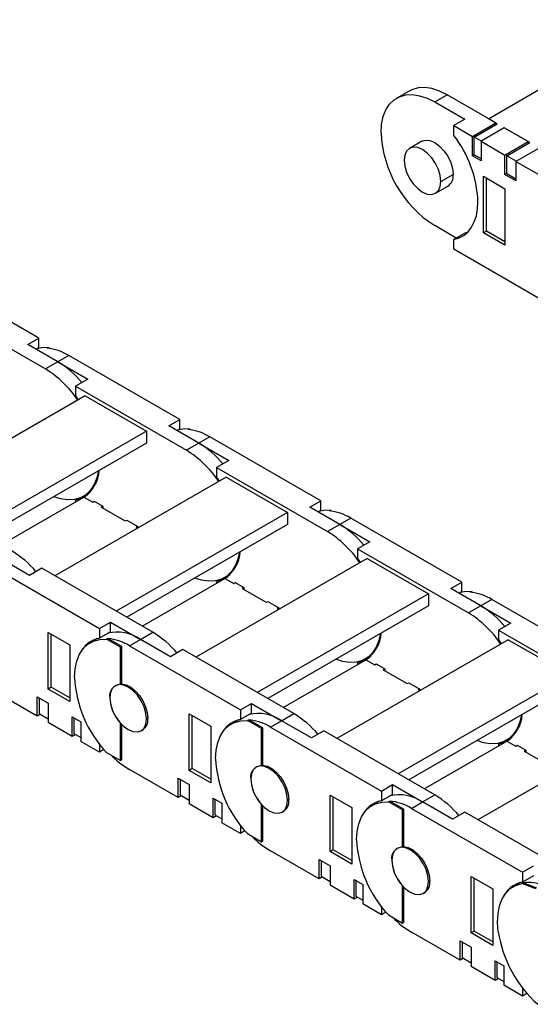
# Model space of a CAD drawing. Header units: inches. Extents: x 0 to 66, y 0 to 51.
# Tile 8 of 10: x 52.6 to 57.2, y 32 to 41. Entities that reach past the tile are written whole.
import ezdxf

# ---------------------------------------------------------------- set-up
doc = ezdxf.new("R2010")
doc.units = ezdxf.units.IN
doc.header["$LTSCALE"] = 6
doc.header["$MEASUREMENT"] = 0

msp = doc.modelspace()

# ---------------------------------------------------------------- linework, layer by layer
for p, q in [((56.8559, 40.0562), (58.4148, 40.9561)), ((56.1356, 40.3072), (56.0242, 40.2429)), ((56.3687, 40.2088), (56.48, 40.2731)), ((56.3687, 40.2088), (56.6415, 40.0513)), ((56.9227, 40.0176), (56.48, 40.2731)), ((56.6415, 40.0513), (56.5413, 39.9935)), ((56.7111, 39.8954), (56.9227, 40.0176)), ((56.9367, 40.0095), (56.8559, 40.0562)), ((56.8559, 40.0561), (56.8559, 40.0562)), ((56.9227, 40.0176), (56.9227, 40.0015)), ((56.5413, 39.9047), (56.5413, 39.9935)), ((56.5413, 39.9935), (56.7111, 39.8954)), ((56.7279, 39.889), (56.9367, 40.0095)), ((57.0006, 39.9726), (56.789, 39.8504)), ((57.2178, 39.8472), (57.0006, 39.9726)), ((57.0146, 39.9646), (57.0145, 39.9645)), ((57.2318, 39.8392), (57.0146, 39.9646)), ((57.0146, 39.9645), (57.0146, 39.9646)), ((56.2506, 39.8508), (56.1392, 39.7865)), ((56.7111, 39.7186), (56.7111, 39.8954)), ((56.7919, 39.852), (56.7279, 39.889)), ((56.7279, 39.7283), (56.7279, 39.889)), ((56.789, 39.8504), (57.0062, 39.7251)), ((56.789, 39.8504), (56.789, 39.6736)), ((57.0062, 39.7251), (57.2178, 39.8472)), ((57.0229, 39.7186), (57.2318, 39.8392)), ((57.2178, 39.8472), (57.2178, 39.8311)), ((57.318, 39.7893), (57.1064, 39.6672)), ((56.7279, 39.7283), (56.7111, 39.7186)), ((56.789, 39.6736), (56.7111, 39.7186)), ((56.7279, 39.7283), (56.789, 39.6929)), ((57.0062, 39.5483), (57.0062, 39.7251)), ((57.1092, 39.6688), (57.0229, 39.7186)), ((57.0229, 39.5579), (57.0229, 39.7186)), ((57.1064, 39.6672), (57.1064, 39.4904)), ((57.1064, 39.6672), (57.549, 39.4117)), ((56.4244, 39.4855), (56.5357, 39.5498)), ((56.8113, 39.5322), (57.0062, 39.4197)), ((56.8113, 39.0178), (56.8113, 39.5322)), ((56.8392, 39.0339), (56.8392, 39.5161)), ((57.0229, 39.5579), (57.0062, 39.5483)), ((57.1064, 39.4904), (57.0062, 39.5483)), ((57.0229, 39.5579), (57.1064, 39.5097)), ((56.3754, 39.3774), (56.4868, 39.4416)), ((57.0062, 39.4197), (57.0062, 38.9053)), ((56.5646, 38.9705), (56.3687, 39.0836)), ((56.8392, 39.0339), (56.8113, 39.0178)), ((57.0062, 38.9375), (56.8392, 39.0339)), ((56.6415, 39.0149), (56.5413, 38.957)), ((56.5413, 38.8683), (56.5413, 38.957)), ((56.6633, 39.0201), (56.6415, 39.0149)), ((57.0062, 38.9053), (56.8113, 39.0178)), ((57.549, 38.2865), (56.5413, 38.8683)), ((52.7719, 38.0607), (51.7641, 38.6424)), ((51.8254, 38.3628), (52.8331, 37.781)), ((52.6717, 38.0028), (52.7719, 38.0607)), ((52.7719, 37.9719), (52.7719, 38.0607)), ((52.9445, 37.8453), (52.6717, 38.0028)), ((52.7719, 37.9719), (52.7485, 37.9584)), ((52.8474, 37.9689), (52.8585, 37.9753)), ((52.8585, 37.9753), (52.8747, 37.966)), ((53.0447, 37.9032), (52.9445, 37.8453)), ((54.0525, 37.3214), (53.0447, 37.9032)), ((52.9445, 37.8453), (52.8331, 37.781)), ((52.9445, 37.8453), (53.2173, 37.6878)), ((53.2173, 37.6878), (53.106, 37.6235)), ((53.106, 37.6235), (53.106, 37.5348)), ((53.106, 37.6235), (54.1137, 37.0418)), ((53.195, 37.5367), (51.6389, 36.6384)), ((53.106, 37.5348), (53.131, 37.4998)), ((53.195, 37.5367), (53.7517, 37.2153)), ((53.9523, 37.2635), (54.0525, 37.3214)), ((54.2251, 37.1061), (53.9523, 37.2635)), ((54.0525, 37.2327), (54.0525, 37.3214)), ((53.7517, 37.2153), (52.1956, 36.317)), ((53.7517, 37.2153), (53.7517, 37.106)), ((54.0525, 37.2327), (54.0291, 37.2192)), ((54.128, 37.2296), (54.1391, 37.236)), ((54.1391, 37.236), (54.1553, 37.2267)), ((54.3253, 37.1639), (54.2251, 37.1061)), ((55.3331, 36.5821), (54.3253, 37.1639)), ((53.7517, 37.106), (52.2903, 36.2623)), ((54.2251, 37.1061), (54.1137, 37.0418)), ((54.2251, 37.1061), (54.4979, 36.9486)), ((54.4979, 36.9486), (54.3866, 36.8843)), ((54.3866, 36.8843), (54.3866, 36.7955)), ((54.3866, 36.8843), (55.3943, 36.3025)), ((54.4756, 36.7974), (52.9195, 35.8991)), ((54.3866, 36.7955), (54.4116, 36.7605)), ((54.4756, 36.7974), (55.0323, 36.476)), ((52.4296, 36.1819), (53.1811, 36.6157)), ((53.1776, 36.6218), (53.2298, 36.6519)), ((53.1811, 36.6157), (53.2619, 36.5691)), ((53.13, 36.601), (53.106, 36.5871)), ((53.106, 36.5871), (53.106, 36.5723)), ((53.2619, 36.5691), (53.2758, 36.5771)), ((53.2758, 36.5772), (53.3537, 36.5322)), ((53.2758, 36.5771), (53.2758, 36.5772)), ((53.3537, 36.5322), (53.3398, 36.5241)), ((53.3537, 36.5322), (53.3537, 36.5161)), ((55.2329, 36.5243), (55.3331, 36.5821)), ((55.5057, 36.3668), (55.2329, 36.5243)), ((55.3331, 36.4934), (55.3331, 36.5821)), ((53.3398, 36.5241), (53.557, 36.3988)), ((55.0323, 36.476), (53.4762, 35.5777)), ((55.0323, 36.476), (55.0323, 36.3667)), ((55.3331, 36.4934), (55.3097, 36.4799)), ((55.4086, 36.4903), (55.4197, 36.4968)), ((55.4197, 36.4968), (55.4359, 36.4874)), ((53.557, 36.3988), (53.5709, 36.4068)), ((53.5709, 36.4068), (53.6711, 36.349)), ((53.5709, 36.4068), (53.5709, 36.4068)), ((55.0323, 36.3667), (53.5709, 35.523)), ((53.6711, 36.349), (53.6571, 36.3409)), ((53.6711, 36.349), (53.6711, 36.333)), ((55.5057, 36.3668), (55.3943, 36.3025)), ((55.6059, 36.4246), (55.5057, 36.3668)), ((55.5057, 36.3668), (55.7785, 36.2093)), ((56.6137, 35.8429), (55.6059, 36.4246)), ((53.6571, 36.3409), (53.671, 36.333)), ((55.7785, 36.2093), (55.6671, 36.145)), ((55.6671, 36.145), (55.6671, 36.0563)), ((55.6671, 36.145), (56.6749, 35.5632)), ((52.3153, 36.0036), (53.3231, 35.4218)), ((52.6884, 35.9039), (52.4156, 36.0614)), ((55.7561, 36.0582), (54.2, 35.1598)), ((55.6671, 36.0563), (55.6922, 36.0212)), ((55.7561, 36.0582), (56.3129, 35.7367)), ((52.7997, 35.9682), (52.6884, 35.9039)), ((53.8075, 35.3865), (52.7997, 35.9682)), ((54.4582, 35.8825), (54.5104, 35.9127)), ((53.7102, 35.4426), (54.4617, 35.8765)), ((54.4106, 35.8618), (54.3866, 35.8479)), ((54.3866, 35.8479), (54.3866, 35.8331)), ((54.4617, 35.8765), (54.5425, 35.8298)), ((54.5425, 35.8298), (54.5564, 35.8379)), ((54.5564, 35.8379), (54.6343, 35.7929)), ((54.5564, 35.8379), (54.5564, 35.8379)), ((56.5134, 35.785), (56.6137, 35.8429)), ((56.6137, 35.7541), (56.6137, 35.8429)), ((54.6343, 35.7929), (54.6204, 35.7849)), ((54.6204, 35.7849), (54.8376, 35.6595)), ((54.6343, 35.7929), (54.6343, 35.7768)), ((56.3129, 35.7367), (54.7568, 34.8384)), ((56.3129, 35.7367), (56.3129, 35.6274)), ((56.7863, 35.6275), (56.5134, 35.785)), ((56.6137, 35.7541), (56.5903, 35.7406)), ((56.6891, 35.7511), (56.7003, 35.7575)), ((56.7003, 35.7575), (56.7165, 35.7481)), ((54.8376, 35.6595), (54.8515, 35.6675)), ((54.8515, 35.6675), (54.9517, 35.6097)), ((54.8515, 35.6675), (54.8515, 35.6675)), ((56.8865, 35.6854), (56.7863, 35.6275)), ((57.8942, 35.1036), (56.8865, 35.6854)), ((56.3129, 35.6274), (54.8515, 34.7838)), ((54.9517, 35.6097), (54.9377, 35.6017)), ((54.9377, 35.6017), (54.9516, 35.5937)), ((54.9517, 35.6097), (54.9517, 35.5938)), ((56.7863, 35.6275), (56.6749, 35.5632)), ((56.7863, 35.6275), (57.0591, 35.47)), ((53.3231, 35.4218), (53.4233, 35.4797)), ((53.4233, 35.3909), (53.4233, 35.4797)), ((53.4233, 35.4797), (53.6961, 35.3222)), ((57.0591, 35.47), (56.9477, 35.4057)), ((52.8582, 34.8704), (52.8582, 35.3848)), ((52.8582, 35.3848), (53.0531, 35.2723)), ((52.886, 34.8865), (52.886, 35.3687)), ((53.3231, 35.4218), (53.3231, 35.3331)), ((53.4233, 35.3909), (53.3231, 35.3331)), ((53.6961, 35.3222), (53.8075, 35.3865)), ((56.9477, 35.4057), (56.9477, 35.317)), ((56.9477, 35.4057), (57.9555, 34.824)), ((53.0531, 35.2723), (53.0531, 34.7579)), ((53.3037, 35.3286), (53.2403, 35.292)), ((53.3875, 35.3236), (53.3986, 35.33)), ((53.5152, 35.2498), (53.3875, 35.3236)), ((53.5263, 35.2563), (53.3986, 35.33)), ((53.5959, 35.2643), (53.6961, 35.3222)), ((53.969, 35.1647), (53.6961, 35.3222)), ((57.0367, 35.3189), (55.4806, 34.4206)), ((56.9477, 35.317), (56.9728, 35.282)), ((57.0367, 35.3189), (57.5935, 34.9975)), ((53.5263, 35.2563), (53.5152, 35.2498)), ((53.5152, 34.9112), (53.5152, 35.2498)), ((53.5263, 34.9176), (53.5263, 35.2563)), ((53.5959, 35.2643), (54.6037, 34.6825)), ((54.0803, 35.229), (53.969, 35.1647)), ((55.0881, 34.6472), (54.0803, 35.229)), ((54.9908, 34.7034), (55.7423, 35.1372)), ((55.6912, 35.1225), (55.6671, 35.1086)), ((55.6671, 35.1086), (55.6671, 35.0938)), ((55.7388, 35.1432), (55.791, 35.1734)), ((55.7423, 35.1372), (55.8231, 35.0906)), ((55.8231, 35.0906), (55.837, 35.0986)), ((55.837, 35.0986), (55.9149, 35.0536)), ((55.837, 35.0986), (55.837, 35.0986)), ((55.9149, 35.0536), (55.901, 35.0456)), ((55.901, 35.0456), (56.1182, 34.9202)), ((55.9149, 35.0536), (55.9149, 35.0376)), ((53.5152, 34.9112), (53.5263, 34.9176)), ((57.5935, 34.9975), (56.0374, 34.0992)), ((56.1182, 34.9202), (56.1321, 34.9283)), ((56.132, 34.9283), (56.2323, 34.8704)), ((56.132, 34.9282), (56.132, 34.9283)), ((52.758, 34.6229), (52.3153, 34.8784)), ((52.886, 34.8865), (52.8582, 34.8704)), ((53.0531, 34.7579), (52.8582, 34.8704)), ((53.0531, 34.7901), (52.886, 34.8865)), ((53.4735, 34.9038), (53.4667, 34.8999)), ((57.5935, 34.8882), (56.1321, 34.0445)), ((56.2322, 34.8704), (56.2183, 34.8624)), ((56.2183, 34.8624), (56.2321, 34.8544)), ((56.2323, 34.8704), (56.2323, 34.8545)), ((52.758, 34.7997), (52.8582, 34.7418)), ((52.758, 34.6229), (52.758, 34.7997)), ((52.7747, 34.79), (52.7747, 34.6486)), ((52.8582, 34.7418), (52.8582, 34.565)), ((53.4175, 34.7919), (53.4178, 34.7921)), ((54.6037, 34.6825), (54.7039, 34.7404)), ((54.7039, 34.6516), (54.7039, 34.7404)), ((54.7039, 34.7404), (54.9767, 34.5829)), ((52.7747, 34.6486), (52.8582, 34.6004)), ((54.1388, 34.1312), (54.1388, 34.6455)), ((54.1388, 34.6455), (54.3337, 34.533)), ((54.6037, 34.6825), (54.6037, 34.5938)), ((54.7039, 34.6516), (54.6037, 34.5938)), ((54.9767, 34.5829), (55.0881, 34.6472)), ((52.7886, 34.6406), (52.758, 34.6229)), ((53.0753, 34.4397), (52.8582, 34.565)), ((53.0753, 34.6165), (53.1533, 34.5715)), ((53.0753, 34.4397), (53.0753, 34.6165)), ((53.0921, 34.6068), (53.0921, 34.4654)), ((53.1533, 34.5715), (53.1533, 34.3947)), ((53.5154, 34.5599), (53.5152, 34.5598)), ((53.5152, 34.2211), (53.5152, 34.5598)), ((53.7632, 34.6055), (53.7518, 34.5989)), ((54.1666, 34.1472), (54.1666, 34.6295)), ((54.5843, 34.5893), (54.5209, 34.5527)), ((54.668, 34.5843), (54.6792, 34.5907)), ((54.7958, 34.5106), (54.668, 34.5843)), ((54.8069, 34.517), (54.6792, 34.5907)), ((54.8765, 34.525), (54.9767, 34.5829)), ((55.2496, 34.4254), (54.9767, 34.5829)), ((58.3173, 34.5796), (56.7612, 33.6813)), ((53.0921, 34.4654), (53.1533, 34.4301)), ((53.5263, 34.2276), (53.5263, 34.5484)), ((53.7029, 34.4907), (53.7209, 34.5011)), ((54.3337, 34.533), (54.3337, 34.0187)), ((54.8069, 34.517), (54.7958, 34.5106)), ((54.7958, 34.1719), (54.7958, 34.5106)), ((54.8069, 34.1783), (54.8069, 34.517)), ((54.8765, 34.525), (55.8843, 33.9433)), ((55.3609, 34.4897), (55.2496, 34.4254)), ((56.3687, 33.9079), (55.3609, 34.4897)), ((53.106, 34.4574), (53.0753, 34.4397)), ((53.3231, 34.2967), (53.1533, 34.3947)), ((56.2714, 33.9641), (57.0229, 34.3979)), ((56.9718, 34.3832), (56.9477, 34.3693)), ((57.0194, 34.404), (57.0716, 34.4341)), ((57.0229, 34.3979), (57.1037, 34.3513)), ((53.3231, 34.3718), (53.3231, 34.2967)), ((53.3646, 34.3206), (53.3231, 34.2967)), ((53.3875, 34.2949), (53.5152, 34.2211)), ((56.9477, 34.3693), (56.9477, 34.3545)), ((57.1037, 34.3513), (57.1176, 34.3593)), ((57.1175, 34.3594), (57.1955, 34.3144)), ((57.1175, 34.3593), (57.1175, 34.3594)), ((57.1955, 34.3144), (57.1815, 34.3063)), ((57.1815, 34.3063), (57.3987, 34.181)), ((57.1955, 34.3144), (57.1955, 34.2983)), ((53.5152, 34.2211), (53.5263, 34.2276)), ((54.0386, 33.8836), (53.5959, 34.1392)), ((54.1666, 34.1472), (54.1388, 34.1312)), ((54.3337, 34.0187), (54.1388, 34.1312)), ((54.3337, 34.0508), (54.1666, 34.1472)), ((54.7541, 34.1646), (54.7473, 34.1606)), ((54.7958, 34.1719), (54.8069, 34.1783)), ((54.0386, 34.0604), (54.1388, 34.0026)), ((54.0386, 33.8836), (54.0386, 34.0604)), ((54.0553, 34.0508), (54.0553, 33.9093)), ((54.6981, 34.0526), (54.6983, 34.0528)), ((54.1388, 34.0026), (54.1388, 33.8258)), ((55.8843, 33.9433), (55.9845, 34.0011)), ((55.8843, 33.9433), (55.8843, 33.8545)), ((55.9845, 33.9124), (55.9845, 34.0011)), ((55.9845, 34.0011), (56.2573, 33.8436)), ((54.0692, 33.9013), (54.0386, 33.8836)), ((54.0553, 33.9093), (54.1388, 33.8612)), ((54.3559, 33.8772), (54.4339, 33.8322)), ((54.3559, 33.7004), (54.3559, 33.8772)), ((54.3727, 33.8676), (54.3727, 33.7261)), ((55.0438, 33.8662), (55.0324, 33.8596)), ((55.4194, 33.3919), (55.4194, 33.9063)), ((55.4194, 33.9063), (55.6142, 33.7938)), ((55.4472, 33.408), (55.4472, 33.8902)), ((55.8649, 33.85), (55.8015, 33.8135)), ((55.9845, 33.9124), (55.8843, 33.8545)), ((55.9486, 33.8451), (55.9598, 33.8515)), ((56.0764, 33.7713), (55.9486, 33.8451)), ((56.0875, 33.7777), (55.9598, 33.8515)), ((56.1571, 33.7858), (56.2573, 33.8436)), ((56.2573, 33.8436), (56.3687, 33.9079)), ((56.5301, 33.6861), (56.2573, 33.8436)), ((54.3559, 33.7004), (54.1388, 33.8258)), ((54.4339, 33.8322), (54.4339, 33.6554)), ((54.796, 33.8206), (54.7958, 33.8205)), ((54.7958, 33.4819), (54.7958, 33.8205)), ((54.8069, 33.4883), (54.8069, 33.8091)), ((54.9835, 33.7515), (55.0014, 33.7618)), ((55.6142, 33.7938), (55.6142, 33.2794)), ((56.0875, 33.7777), (56.0764, 33.7713)), ((56.0764, 33.4326), (56.0764, 33.7713)), ((56.0875, 33.4391), (56.0875, 33.7777)), ((56.1571, 33.7858), (57.1649, 33.204)), ((56.6415, 33.7504), (56.5301, 33.6861)), ((57.6493, 33.1686), (56.6415, 33.7504)), ((54.3866, 33.7181), (54.3559, 33.7004)), ((54.3727, 33.7261), (54.4339, 33.6908)), ((54.6037, 33.5574), (54.4339, 33.6554)), ((54.6037, 33.6326), (54.6037, 33.5574)), ((54.6452, 33.5813), (54.6037, 33.5574)), ((54.668, 33.5556), (54.7958, 33.4819)), ((54.7958, 33.4819), (54.8069, 33.4883)), ((55.3192, 33.1444), (54.8765, 33.3999)), ((55.4472, 33.408), (55.4194, 33.3919)), ((55.6142, 33.2794), (55.4194, 33.3919)), ((55.6142, 33.3115), (55.4472, 33.408)), ((56.0347, 33.4253), (56.0279, 33.4213)), ((56.0764, 33.4326), (56.0875, 33.4391)), ((55.3192, 33.3212), (55.4194, 33.2633)), ((55.3192, 33.1444), (55.3192, 33.3212)), ((55.3359, 33.3115), (55.3359, 33.1701)), ((55.9787, 33.3134), (55.9789, 33.3135)), ((55.4194, 33.2633), (55.4194, 33.0865)), ((57.1649, 33.204), (57.2651, 33.2619)), ((55.3498, 33.1621), (55.3192, 33.1444)), ((55.3359, 33.1701), (55.4194, 33.1219)), ((55.6365, 33.138), (55.7145, 33.093)), ((55.6365, 32.9611), (55.6365, 33.138)), ((55.6533, 33.1283), (55.6533, 32.9869)), ((56.3244, 33.1269), (56.313, 33.1203)), ((56.7, 32.6526), (56.7, 33.167)), ((56.7, 33.167), (56.8948, 33.0545)), ((56.7278, 32.6687), (56.7278, 33.1509)), ((57.1649, 33.204), (57.1649, 33.1153)), ((57.2651, 33.1731), (57.1649, 33.1153)), ((55.6365, 32.9611), (55.4194, 33.0865)), ((55.7145, 33.093), (55.7145, 32.9162)), ((56.0766, 33.0814), (56.0764, 33.0813)), ((56.0764, 32.7426), (56.0764, 33.0813)), ((56.0875, 32.749), (56.0875, 33.0698)), ((56.8948, 33.0545), (56.8948, 32.5401)), ((57.1455, 33.1108), (57.0821, 33.0742)), ((57.16, 33.1023), (57.1711, 33.1087)), ((57.286, 33.0533), (57.16, 33.1023)), ((57.2972, 33.0597), (57.1711, 33.1087)), ((55.6672, 32.9788), (55.6365, 32.9611)), ((55.6533, 32.9869), (55.7145, 32.9515)), ((56.2641, 33.0122), (56.282, 33.0226)), ((55.8843, 32.8181), (55.7145, 32.9162)), ((55.8843, 32.8933), (55.8843, 32.8181)), ((55.9258, 32.8421), (55.8843, 32.8181)), ((55.9486, 32.8163), (56.0764, 32.7426)), ((56.0764, 32.7426), (56.0875, 32.749)), ((56.5997, 32.4051), (56.1571, 32.6606)), ((56.7278, 32.6687), (56.7, 32.6526)), ((56.8948, 32.5401), (56.7, 32.6526)), ((56.8948, 32.5723), (56.7278, 32.6687)), ((56.5997, 32.5819), (56.7, 32.524)), ((56.5997, 32.4051), (56.5997, 32.5819)), ((56.6165, 32.5722), (56.6165, 32.4308)), ((56.7, 32.524), (56.7, 32.3472)), ((56.6304, 32.4228), (56.5997, 32.4051)), ((56.6165, 32.4308), (56.7, 32.3826)), ((56.9171, 32.2219), (56.7, 32.3472)), ((56.9171, 32.3987), (56.9951, 32.3537)), ((56.9171, 32.2219), (56.9171, 32.3987)), ((56.9339, 32.389), (56.9339, 32.2476)), ((56.9951, 32.3537), (56.9951, 32.1769)), ((56.9478, 32.2396), (56.9171, 32.2219)), ((56.9339, 32.2476), (56.9951, 32.2123)), ((57.1649, 32.0789), (56.9951, 32.1769)), ((57.1649, 32.154), (57.1649, 32.0789)), ((57.2064, 32.1028), (57.1649, 32.0789))]:
    msp.add_line(p, q)
at = {"flags": 128}
for points in [[(56.48, 40.2731), (56.4107, 40.3074), (56.3428, 40.3295), (56.2777, 40.3391), (56.2166, 40.3358), (56.161, 40.3199), (56.1356, 40.3072)], [(55.8815, 39.9275), (55.8865, 40.0047), (55.9012, 40.0746), (55.9255, 40.1358), (55.9588, 40.187), (56.0005, 40.2272), (56.0496, 40.2556), (56.1053, 40.2715), (56.1663, 40.2748), (56.2314, 40.2653), (56.2993, 40.2431), (56.3687, 40.2088)], [(56.2506, 39.8508), (56.2852, 39.8615), (56.3254, 39.8575), (56.3687, 39.8391), (56.4119, 39.8076), (56.4522, 39.7651), (56.4868, 39.7144), (56.5133, 39.6592), (56.53, 39.603), (56.5357, 39.5498)], [(56.4244, 39.4855), (56.4187, 39.5387), (56.402, 39.5949), (56.3754, 39.6501), (56.3408, 39.7008), (56.3006, 39.7433), (56.2573, 39.7748), (56.2141, 39.7932), (56.1738, 39.7972), (56.1392, 39.7865), (56.1127, 39.7619), (56.096, 39.725), (56.0903, 39.6784)], [(56.0903, 39.6784), (56.096, 39.6252), (56.1127, 39.569), (56.1392, 39.5137), (56.1738, 39.4631), (56.2141, 39.4206), (56.2573, 39.3891), (56.3006, 39.3707), (56.3408, 39.3667), (56.3754, 39.3774), (56.402, 39.402), (56.4187, 39.4389), (56.4244, 39.4855)], [(56.5413, 38.957), (56.5896, 38.9714), (56.633, 38.9951), (56.6709, 39.0277), (56.7028, 39.0689), (56.728, 39.1178), (56.7464, 39.1739), (56.7575, 39.2362), (56.7612, 39.3039)], [(52.8585, 37.9753), (52.7965, 37.973), (52.759, 37.9645)], [(54.1391, 37.236), (54.0771, 37.2337), (54.0396, 37.2252)], [(53.3145, 36.8535), (53.3006, 36.7901), (53.2763, 36.7289), (53.243, 36.6777), (53.2013, 36.6375), (53.1522, 36.6091), (53.0965, 36.5931), (53.0355, 36.5899), (52.9704, 36.5994), (52.9085, 36.6192)], [(53.1636, 36.6056), (53.1542, 36.6015), (53.106, 36.5871)], [(55.4197, 36.4968), (55.3577, 36.4945), (55.3202, 36.4859)], [(54.595, 36.1143), (54.5812, 36.0508), (54.5569, 35.9897), (54.5236, 35.9384), (54.4819, 35.8982), (54.4328, 35.8698), (54.3771, 35.8539), (54.3161, 35.8506), (54.251, 35.8602), (54.189, 35.8799)], [(54.4442, 35.8663), (54.4348, 35.8622), (54.3866, 35.8479)], [(56.7003, 35.7575), (56.6383, 35.7552), (56.6007, 35.7467)], [(55.8756, 35.375), (55.8618, 35.3116), (55.8375, 35.2504), (55.8042, 35.1992), (55.7625, 35.159), (55.7134, 35.1306), (55.6577, 35.1146), (55.5967, 35.1114), (55.5316, 35.1209), (55.4696, 35.1406)], [(53.0976, 34.9765), (53.1027, 35.0545), (53.1177, 35.125), (53.1425, 35.1865), (53.1765, 35.2379), (53.2189, 35.278), (53.2689, 35.306), (53.3255, 35.3213), (53.3875, 35.3236)], [(55.7248, 35.1271), (55.7154, 35.123), (55.6671, 35.1086)], [(53.5263, 34.9176), (53.5661, 34.9091), (53.6078, 34.8876), (53.6487, 34.8546), (53.6863, 34.8121), (53.7184, 34.7627), (53.7428, 34.7096), (53.758, 34.6559), (53.7632, 34.6051)], [(53.7518, 34.5989), (53.7461, 34.6521), (53.7294, 34.7082), (53.7029, 34.7635), (53.6683, 34.8141), (53.628, 34.8567), (53.5848, 34.8882), (53.5416, 34.9066), (53.5013, 34.9106), (53.4667, 34.8999), (53.4401, 34.8753), (53.4235, 34.8384), (53.4178, 34.7917)], [(53.4178, 34.7917), (53.4235, 34.7385), (53.4401, 34.6824), (53.4667, 34.6271), (53.5013, 34.5765), (53.5416, 34.534), (53.5848, 34.5024), (53.628, 34.484), (53.6683, 34.48), (53.7029, 34.4907), (53.7294, 34.5154), (53.7461, 34.5522), (53.7518, 34.5989)], [(54.3782, 34.2373), (54.3833, 34.3152), (54.3983, 34.3857), (54.4231, 34.4472), (54.457, 34.4986), (54.4995, 34.5387), (54.5495, 34.5667), (54.6061, 34.582), (54.668, 34.5843)], [(57.1562, 34.6357), (57.1424, 34.5723), (57.1181, 34.5111), (57.0847, 34.4599), (57.0431, 34.4197), (56.9939, 34.3913), (56.9383, 34.3753), (56.8773, 34.3721), (56.8122, 34.3816), (56.7502, 34.4014)], [(57.0054, 34.3878), (56.996, 34.3837), (56.9477, 34.3693)], [(55.0324, 33.8596), (55.0267, 33.9128), (55.01, 33.969), (54.9835, 34.0242), (54.9489, 34.0749), (54.9086, 34.1174), (54.8654, 34.1489), (54.8222, 34.1673), (54.7819, 34.1713), (54.7473, 34.1606), (54.7207, 34.136), (54.704, 34.0991), (54.6983, 34.0525)], [(54.8069, 34.1783), (54.8467, 34.1698), (54.8884, 34.1483), (54.9293, 34.1153), (54.9669, 34.0728), (54.9989, 34.0235), (55.0234, 33.9703), (55.0386, 33.9167), (55.0438, 33.8659)], [(54.6983, 34.0525), (54.704, 33.9993), (54.7207, 33.9431), (54.7473, 33.8878), (54.7819, 33.8372), (54.8222, 33.7947), (54.8654, 33.7632), (54.9086, 33.7448), (54.9489, 33.7408), (54.9835, 33.7515), (55.01, 33.7761), (55.0267, 33.813), (55.0324, 33.8596)], [(55.6588, 33.498), (55.6638, 33.5759), (55.6789, 33.6464), (55.7037, 33.708), (55.7376, 33.7593), (55.7801, 33.7994), (55.8301, 33.8274), (55.8867, 33.8427), (55.9486, 33.8451)], [(56.313, 33.1203), (56.3073, 33.1736), (56.2906, 33.2297), (56.2641, 33.285), (56.2295, 33.3356), (56.1892, 33.3781), (56.146, 33.4097), (56.1027, 33.428), (56.0625, 33.432), (56.0279, 33.4213), (56.0013, 33.3967), (55.9846, 33.3598), (55.9789, 33.3132)], [(56.0875, 33.4391), (56.1273, 33.4305), (56.169, 33.4091), (56.2099, 33.3761), (56.2475, 33.3336), (56.2795, 33.2842), (56.3039, 33.2311), (56.3192, 33.1774), (56.3244, 33.1266)], [(55.9789, 33.3132), (55.9846, 33.26), (56.0013, 33.2038), (56.0279, 33.1486), (56.0625, 33.0979), (56.1027, 33.0554), (56.146, 33.0239), (56.1892, 33.0055), (56.2295, 33.0015), (56.2641, 33.0122), (56.2906, 33.0368), (56.3073, 33.0737), (56.313, 33.1203)], [(56.9458, 32.6643), (56.9395, 32.7487), (56.9433, 32.8275), (56.9571, 32.8989), (56.9807, 32.9617), (57.0136, 33.0143), (57.055, 33.0559), (57.1041, 33.0854), (57.16, 33.1023)]]:
    msp.add_lwpolyline(points, dxfattribs=at)
for centre, radius, start, end in [((56.9351, 39.9732), 1.0546, 182.48735, 237.51265), ((55.7045, 39.2577), 1.0577, 2.50167, 37.70977), ((56.4238, 39.5353), 0.1129, 303.93673, 7.37545), ((52.8038, 37.5087), 0.4622, 58.5838, 84.58733), ((52.3283, 36.9637), 0.9607, 33.75501, 58.29665), ((52.4854, 37.0842), 0.8888, 40.15915, 58.90196), ((54.0844, 36.7694), 0.4622, 58.5838, 84.58733), ((53.766, 36.345), 0.8888, 40.15915, 58.90196), ((53.6088, 36.2244), 0.9607, 33.75501, 58.29665), ((53.0092, 36.8755), 0.3124, 303.47858, 356.67277), ((55.365, 36.0302), 0.4622, 58.5838, 84.58733), ((55.0466, 35.6057), 0.8888, 40.15915, 58.90196), ((54.8894, 35.4851), 0.9607, 33.75501, 58.29665), ((52.0678, 35.3646), 0.8888, 40.15915, 58.90196), ((54.2898, 36.1362), 0.3124, 303.47858, 356.67277), ((56.6455, 35.2909), 0.4622, 58.5838, 84.58733), ((56.17, 34.7459), 0.9607, 33.75501, 58.29665), ((56.3272, 34.8664), 0.8888, 40.15915, 58.90196), ((53.4861, 35.0159), 0.3714, 55.54613, 103.51453), ((53.3484, 34.6254), 0.8888, 40.15915, 58.90196), ((55.5704, 35.3969), 0.3124, 303.47858, 356.67277), ((53.3732, 35.0871), 0.251, 101.51887, 156.03132), ((53.355, 34.8698), 0.4622, 58.5838, 84.58733), ((54.1681, 35.0293), 1.0718, 182.81885, 223.25001), ((53.5172, 34.8099), 0.1013, 91.13175, 190.22275), ((53.7847, 34.8099), 0.3677, 182.80235, 222.85896), ((54.7666, 34.2767), 0.3714, 55.54613, 103.51453), ((54.629, 33.8861), 0.8888, 40.15915, 58.90196), ((53.6527, 34.5905), 0.1115, 299.25952, 7.55448), ((54.6538, 34.3478), 0.251, 101.51886, 156.03124), ((54.6356, 34.1306), 0.4622, 58.5838, 84.58733), ((56.851, 34.6577), 0.3124, 303.47858, 356.67277), ((54.0205, 34.8547), 0.832, 224.39353, 239.32092), ((55.4487, 34.29), 1.0718, 182.81885, 223.25001), ((54.7978, 34.0706), 0.1013, 91.13175, 190.22275), ((55.0653, 34.0706), 0.3677, 182.80235, 222.85896), ((54.9333, 33.8512), 0.1115, 299.25952, 7.55448), ((55.9344, 33.6085), 0.251, 101.51887, 156.03144), ((55.9162, 33.3913), 0.4622, 58.5838, 84.58733), ((56.0472, 33.5374), 0.3714, 55.54613, 103.51453), ((55.9096, 33.1468), 0.8888, 40.15915, 58.90196), ((55.301, 34.1155), 0.832, 224.39353, 239.32092), ((56.7293, 33.5507), 1.0718, 182.81885, 223.25001), ((56.0784, 33.3313), 0.1013, 91.13175, 190.22275), ((56.3459, 33.3313), 0.3677, 182.80235, 222.85896), ((56.2139, 33.112), 0.1115, 299.25952, 7.55448), ((57.215, 32.8693), 0.251, 101.51886, 156.03118), ((57.2218, 32.76), 0.3524, 67.06112, 98.26682), ((56.5816, 33.3762), 0.832, 224.39353, 239.32092), ((58.0488, 32.8351), 1.1162, 188.80092, 228.11692)]:
    msp.add_arc(centre, radius, start, end)

doc.saveas('drawing.dxf')
